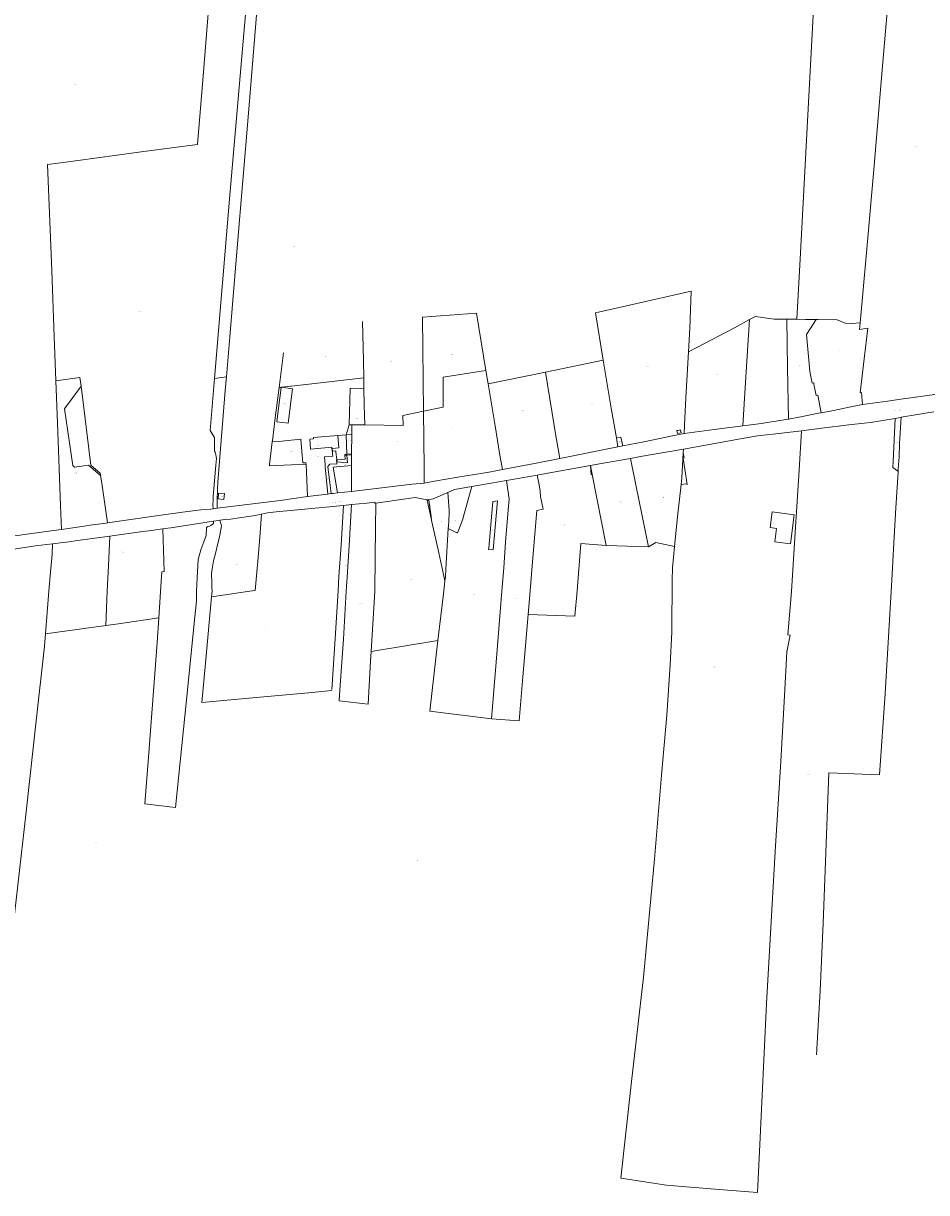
# Model space of a CAD drawing. Header units: metres. Extents: x 132979 to 136732, y 466067 to 467676.
# Tile 3 of 6: x 134225 to 134840, y 466090 to 466887. Entities that reach past the tile are written whole.
import ezdxf
from ezdxf.enums import TextEntityAlignment as Align
from ezdxf.lldxf.tags import DXFTag

# ---------------------------------------------------------------- set-up
doc = ezdxf.new("R2010")
doc.units = ezdxf.units.M
for name, color, linetype, lineweight in [('B-WE-KG-GRENS_PERCEEL-G', 150, 'KG-PERCEEL', 18), ('B-WE-KG-GRENS_PERCEEL-S', 150, 'Continuous', 25), ('B-WE-OG-BEBOUWING_STRAATNAAM-T18', 10, 'Continuous', 18)]:
    doc.layers.add(name, color=color, linetype=linetype, lineweight=lineweight)
doc.styles.add('NLCS-ISO', font='NLCS-ISO.ttf')
doc.styles.add('NLCS-ISO-M200-T18', font='NLCS-ISO.ttf', dxfattribs={"height": 0.36})
tags = doc.linetypes.add('KG-PERCEEL', pattern='A,5.5,-2,["P",Standard,S=1.8,R=0,X=-0.5,Y=-0.9],-2,5.5,-2,[5,NLCS.SHX,S=0.75,R=0,X=0,Y=0],-2', length=19).pattern_tags.tags
tags[6] = DXFTag(74, 10)

# ---------------------------------------------------------------- blocks, each defined once
blk = doc.blocks.new('SKG-PERCEELNUMMER-SO')
at = {"style": 'NLCS-ISO', "oblique": 10, "flags": 1}
blk.add_attdef('GEMEENTECODE', text='', height=1.8, dxfattribs=at).set_placement((0, 2.6), align=Align.MIDDLE_CENTER)
at = {"style": 'NLCS-ISO', "oblique": 10}
blk.add_attdef('SECTIE', text='', height=1.8, dxfattribs=at).set_placement((-0.5, 0), align=Align.MIDDLE_RIGHT)
blk.add_attdef('PERCEELNUMMER', text='', height=1.8, dxfattribs=at).set_placement((0.5, 0), align=Align.MIDDLE_LEFT)

msp = doc.modelspace()

# ---------------------------------------------------------------- linework, layer by layer
at = {"layer": 'B-WE-KG-GRENS_PERCEEL-G', "flags": 128}
for points in [[(134751.935, 466685.229), (134754.412, 466730.567), (134759.858, 466832.955), (134765.859, 466943.669), (134768.823, 466999.938), (134770.993, 467039.956)], [(134877.429, 466922.082), (134855.463, 466923.974), (134841.692, 466922.734), (134839.044, 466923.536), (134828.448, 466923.719), (134816.027, 466924.053), (134809.879, 466852.496), (134804.31, 466787.364), (134799.421, 466730.633), (134795.012, 466682.803)], [(134377.629, 466908.623), (134352.244, 466910.671), (134347.39, 466848.335), (134343.777, 466804.477), (134308.634, 466799.726), (134255.621, 466792.538), (134241.499, 466790.697), (134244.359, 466718.579), (134246.043, 466673.417), (134247.22, 466643.287)], [(134377.629, 466908.623), (134375.713, 466885.323), (134365.991, 466772.604), (134355.2, 466644.806)], [(134385.426, 466912.331), (134378.384, 466825.832), (134370.63, 466733.941), (134365.703, 466673.38), (134363.361, 466645.95)], [(134620.054, 466657.268), (134614.728, 466689.583), (134638.071, 466694.797), (134680.032, 466704.377), (134678.991, 466679.242), (134678.065, 466663.12)], [(134456.057, 466683.818), (134456.683, 466657.036), (134456.917, 466645.253)], [(134496.996, 466686.789), (134533.761, 466689.313), (134540.199, 466650.299)], [(134496.996, 466686.789), (134497.714, 466622.673)], [(134678.065, 466663.12), (134709.451, 466679.5), (134719.81, 466684.999)], [(134719.81, 466684.999), (134716.493, 466635.003), (134715.25, 466612.573)], [(134719.81, 466684.999), (134723.899, 466687.17), (134736.542, 466685.237), (134745.188, 466685.233)], [(134745.188, 466685.233), (134751.935, 466685.229)], [(134745.188, 466685.233), (134745.641, 466652.243), (134746.188, 466617.254)], [(134751.935, 466685.229), (134757.785, 466685.156)], [(134757.785, 466685.156), (134761.697, 466685.107), (134765.034, 466685.065)], [(134765.034, 466685.065), (134758.645, 466674.792)], [(134765.034, 466685.065), (134765.065, 466685.065), (134766.577, 466685.046), (134779.321, 466684.888), (134784.967, 466682.559), (134789.39, 466682.381), (134795.012, 466682.803)], [(134795.012, 466682.803), (134794.685, 466678.352), (134800.258, 466679.174), (134797.845, 466658.241), (134794.981, 466635.133), (134796.005, 466635.283), (134796.6, 466627.054)], [(134758.645, 466674.792), (134760.709, 466649.93)], [(134402.22, 466662.306), (134399.239, 466638.689)], [(134678.065, 466663.12), (134676.26, 466631.674), (134675.582, 466617.86)], [(134497.714, 466622.673), (134511.137, 466625.389), (134510.955, 466645.719), (134540.199, 466650.299)], [(134540.199, 466650.299), (134541.741, 466641.196)], [(134580.81, 466649.195), (134620.054, 466657.268)], [(134620.054, 466657.268), (134625.548, 466624.657), (134629.009, 466604.328)], [(134247.22, 466643.287), (134263.582, 466645.597), (134264.33, 466639.59)], [(134247.22, 466643.287), (134248.34, 466614.626), (134250.364, 466558.362), (134251.035, 466542.012)], [(134355.2, 466644.806), (134352.225, 466609.525), (134355.345, 466604.672), (134355.25, 466595.253)], [(134355.2, 466644.806), (134363.361, 466645.95)], [(134363.361, 466645.95), (134362.571, 466636.699), (134357.617, 466574.238), (134357.394, 466569.232)], [(134406.933, 466639.567), (134407.647, 466639.648), (134456.917, 466645.253)], [(134456.917, 466645.253), (134457.061, 466638.023)], [(134541.741, 466641.196), (134580.81, 466649.195)], [(134580.81, 466649.195), (134587.853, 466605.712)], [(134760.709, 466649.93), (134760.72, 466649.887)], [(134760.72, 466649.887), (134761.223, 466647.283), (134762.288, 466641.719), (134762.436, 466641.744), (134763.447, 466641.908)], [(134277.55, 466578.71), (134269.33, 466585.72), (134259.95, 466584.36), (134258.65, 466585.58), (134253.16, 466624.26), (134264.33, 466639.59)], [(134264.33, 466639.59), (134271.04, 466585.7), (134277.288, 466580.331)], [(134399.239, 466638.689), (134396.405, 466616.235)], [(134398.835, 466624.732), (134400.66, 466638.851)], [(134399.239, 466638.689), (134400.66, 466638.851)], [(134400.66, 466638.851), (134400.851, 466638.873)], [(134400.851, 466638.873), (134406.933, 466639.567)], [(134408.48, 466637.872), (134406.749, 466638.099), (134400.851, 466638.873)], [(134405.499, 466614.365), (134408.48, 466637.872)], [(134447.075, 466613.383), (134447.732, 466638.276)], [(134447.732, 466638.276), (134457.061, 466638.023)], [(134457.061, 466638.023), (134457.281, 466626.929), (134457.644, 466613.375)], [(134541.741, 466641.196), (134546.389, 466612.611), (134549.72, 466592.679), (134551.335, 466582.825)], [(134768.495, 466621.519), (134766.342, 466633.621), (134765.145, 466633.24), (134763.635, 466640.951), (134763.447, 466641.908)], [(134796.6, 466627.054), (134813.743, 466629.346), (134822.889, 466630.691), (134831.211, 466632.012), (134840.957, 466633.257), (134849.004, 466634.378)], [(134768.495, 466621.519), (134775.682, 466622.914), (134789.827, 466625.757), (134796.6, 466627.054)], [(134397.652, 466615.356), (134398.835, 466624.732)], [(134457.644, 466613.375), (134483.735, 466612.831), (134483.591, 466619.733), (134497.714, 466622.673)], [(134497.714, 466622.673), (134498.104, 466584.089), (134498.17, 466573.637)], [(134746.188, 466617.254), (134753.237, 466618.427), (134754.617, 466618.656)], [(134754.617, 466618.656), (134766.685, 466621.169), (134768.495, 466621.519)], [(134818.873, 466617.718), (134822.231, 466618.288)], [(134821.94, 466600.585), (134823.045, 466618.431)], [(134822.231, 466618.288), (134823.045, 466618.431)], [(134823.045, 466618.431), (134834.146, 466620.362)], [(134834.146, 466620.362), (134839.506, 466621.261)], [(134839.506, 466621.261), (134845.291, 466622.205)], [(134396.405, 466616.235), (134394.889, 466604.225)], [(134397.652, 466615.356), (134405.499, 466614.365)], [(134444.875, 466606.53), (134447.075, 466613.383)], [(134447.075, 466613.383), (134448.747, 466613.382)], [(134448.747, 466613.382), (134448.73, 466606.866)], [(134457.644, 466613.375), (134448.747, 466613.382)], [(134675.582, 466617.86), (134675.345, 466613.021), (134675.162, 466607.387)], [(134675.162, 466607.387), (134695.632, 466610.112), (134715.25, 466612.573)], [(134715.25, 466612.573), (134727.889, 466614.149), (134731.805, 466614.861), (134746.188, 466617.254)], [(134755.134, 466609.308), (134768.977, 466610.938), (134787.474, 466613.292)], [(134787.474, 466613.292), (134797.786, 466614.539)], [(134797.786, 466614.539), (134802.044, 466614.866)], [(134802.044, 466614.866), (134810.468, 466616.294)], [(134810.468, 466616.294), (134818.873, 466617.718)], [(134817.547, 466588.323), (134818.873, 466617.718)], [(134394.574, 466601.621), (134394.889, 466604.225)], [(134415.527, 466587.346), (134414.832, 466595.186), (134414.081, 466603.483), (134398.964, 466602.04)], [(134439.194, 466606.031), (134422.728, 466604.588), (134422.796, 466603.805), (134420.118, 466603.571), (134420.709, 466596.819), (134435.196, 466598.088), (134435.276, 466597.175)], [(134439.439, 466606.053), (134439.194, 466606.031)], [(134439.934, 466597.583), (134439.194, 466606.031)], [(134444.875, 466606.53), (134439.439, 466606.053)], [(134444.875, 466606.53), (134448.73, 466606.866)], [(134445.461, 466593.195), (134444.875, 466606.53)], [(134448.73, 466606.866), (134448.696, 466593.438)], [(134587.853, 466605.712), (134589.469, 466596.917)], [(134629.009, 466604.328), (134632.158, 466604.882), (134633.323, 466598.884)], [(134629.009, 466604.328), (134630.048, 466598.222)], [(134633.323, 466598.884), (134647.629, 466601.777), (134667.322, 466605.743), (134675.162, 466607.387)], [(134674.762, 466596.774), (134713.549, 466603.737), (134725.161, 466605.744)], [(134725.159, 466089.943), (134726.432, 466117.88), (134731.268, 466218.775), (134737.509, 466326.246), (134740.854, 466379.957), (134743.545, 466428.491), (134745.171, 466458.647), (134747.455, 466469.998), (134745.88, 466470.05), (134748.355, 466499.655), (134751.091, 466543.595), (134753.615, 466582.31), (134755.134, 466609.308)], [(134725.161, 466605.744), (134741.663, 466607.727), (134755.134, 466609.308)], [(134355.25, 466595.253), (134355.668, 466594.622), (134356.173, 466592.828), (134356.537, 466590.456), (134356.239, 466585.721), (134354.336, 466564.417), (134354.26, 466561.463), (134354.173, 466559.109), (134354.347, 466556.133)], [(134392.708, 466586.195), (134394.574, 466601.621)], [(134398.964, 466602.04), (134394.574, 466601.621)], [(134435.276, 466597.175), (134435.46, 466595.237), (134435.559, 466595.247)], [(134435.389, 466597.185), (134439.934, 466597.583)], [(134435.389, 466597.185), (134435.559, 466595.247)], [(134435.559, 466595.247), (134437.834, 466595.485), (134437.914, 466594.792)], [(134435.559, 466595.247), (134435.734, 466593.257)], [(134437.914, 466594.792), (134438.537, 466589.403)], [(134589.469, 466596.917), (134590.454, 466590.349)], [(134590.454, 466590.349), (134630.048, 466598.222)], [(134630.048, 466598.222), (134633.323, 466598.884)], [(134638.67, 466590.457), (134645.523, 466591.678), (134674.762, 466596.774)], [(134674.762, 466596.774), (134674.599, 466594.127)], [(134821.586, 466591.457), (134821.94, 466600.585)], [(134392.708, 466586.195), (134392.672, 466585.344), (134417.621, 466586.437)], [(134415.527, 466587.346), (134417.577, 466587.436)], [(134417.621, 466586.437), (134417.577, 466587.436)], [(134417.621, 466586.437), (134418.588, 466564.417)], [(134430.172, 466591.48), (134435.851, 466591.926)], [(134430.172, 466591.48), (134430.651, 466586.182)], [(134438.537, 466589.403), (134438.461, 466589.404), (134438.668, 466586.732), (134433.844, 466586.388), (134432.473, 466585.003), (134434.114, 466571.855), (134434.797, 466566.385)], [(134435.734, 466593.257), (134435.851, 466591.926)], [(134438.537, 466589.403), (134438.678, 466588.183), (134445.775, 466587.428), (134445.491, 466592.646)], [(134443.975, 466592.532), (134444.182, 466589.846), (134439.196, 466589.461), (134438.537, 466589.403)], [(134445.461, 466593.195), (134443.933, 466593.08), (134443.975, 466592.532)], [(134443.975, 466592.532), (134445.491, 466592.646)], [(134448.696, 466593.438), (134445.461, 466593.195)], [(134445.491, 466592.646), (134445.461, 466593.195)], [(134445.491, 466592.646), (134448.695, 466592.887)], [(134448.695, 466592.887), (134448.676, 466585.5)], [(134448.696, 466593.438), (134448.695, 466592.887)], [(134551.335, 466582.825), (134573.282, 466587.011), (134590.454, 466590.349)], [(134611.417, 466585.576), (134617.634, 466586.709), (134638.67, 466590.457)], [(134638.67, 466590.457), (134642.296, 466572.307), (134650.905, 466530.141)], [(134674.599, 466594.127), (134673.55, 466577.096), (134673.086, 466572.7)], [(134674.417, 466590.574), (134674.504, 466590.589), (134674.83, 466590.649)], [(134674.417, 466590.574), (134675.646, 466583.054), (134677.347, 466572.576)], [(134675.223, 466590.721), (134674.599, 466594.127)], [(134675.223, 466590.721), (134674.83, 466590.649)], [(134817.547, 466588.323), (134817.377, 466584.131)], [(134821.034, 466583.397), (134821.586, 466591.457)], [(134277.55, 466578.71), (134277.288, 466580.331)], [(134282.27, 466546.423), (134278.42, 466573.6), (134277.55, 466578.71)], [(134430.546, 466586.171), (134430.651, 466586.182)], [(134430.587, 466585.76), (134430.546, 466586.171)], [(134430.687, 466584.765), (134430.587, 466585.76)], [(134430.687, 466584.765), (134432.569, 466566.126)], [(134438.945, 466566.853), (134436.09, 466584.528), (134448.676, 466585.5)], [(134448.676, 466585.5), (134448.631, 466567.946)], [(134498.17, 466573.637), (134505.019, 466574.807), (134521.116, 466577.596), (134537.963, 466580.31), (134543.462, 466581.306), (134551.335, 466582.825)], [(134574.949, 466579.033), (134554.147, 466575.409)], [(134611.328, 466585.56), (134587.403, 466581.202), (134574.949, 466579.033)], [(134576.328, 466572.353), (134574.949, 466579.033)], [(134611.417, 466585.576), (134611.328, 466585.56)], [(134612.578, 466579.491), (134611.866, 466579.505), (134611.328, 466585.56)], [(134611.417, 466585.576), (134612.578, 466579.491)], [(134612.578, 466579.491), (134615.671, 466563.275), (134621.966, 466530.937)], [(134820.89, 466581.012), (134819.417, 466556.637), (134817.874, 466528.701), (134816.838, 466511.545), (134816.145, 466499.791)], [(134817.377, 466584.131), (134820.512, 466581.836)], [(134820.938, 466581.82), (134820.512, 466581.836)], [(134820.919, 466581.548), (134820.89, 466581.012)], [(134820.938, 466581.82), (134820.919, 466581.548)], [(134821.034, 466583.397), (134820.938, 466581.82)], [(134448.631, 466567.946), (134465.327, 466569.884), (134489.872, 466572.767), (134498.17, 466573.637)], [(134530.444, 466571.274), (134518.711, 466569.225)], [(134529.555, 466568.013), (134530.444, 466571.274)], [(134533.141, 466571.745), (134530.444, 466571.274)], [(134554.147, 466575.409), (134543.646, 466573.58), (134533.141, 466571.745)], [(134543.987, 466412.993), (134547.03, 466451.473), (134551.058, 466500.029), (134552.25, 466515.859), (134553.516, 466533.387), (134555.082, 466552.616), (134555.916, 466562.517), (134554.147, 466575.409)], [(134576.328, 466572.353), (134577.135, 466568.076)], [(134673.086, 466572.7), (134670.742, 466550.482), (134668.6, 466530.354)], [(134673.086, 466572.7), (134674.668, 466572.943), (134676.053, 466573.141)], [(134676.053, 466573.141), (134677.347, 466572.576)], [(134357.394, 466569.232), (134357.228, 466568.092), (134357.119, 466562.559), (134357.067, 466556.551)], [(134399.914, 466561.656), (134418.588, 466564.417)], [(134418.588, 466564.417), (134432.181, 466566.079)], [(134432.181, 466566.079), (134432.569, 466566.126)], [(134432.569, 466566.126), (134433.435, 466566.232), (134434.797, 466566.385)], [(134434.797, 466566.385), (134436.109, 466566.533)], [(134436.109, 466566.533), (134438.945, 466566.853)], [(134438.945, 466566.853), (134448.631, 466567.946)], [(134465.094, 466559.982), (134491.913, 466563.864), (134499.959, 466562.233)], [(134499.959, 466562.233), (134504.308, 466562.93), (134514.144, 466567.229)], [(134514.144, 466567.229), (134518.711, 466569.225)], [(134514.144, 466567.229), (134515.173, 466554.945), (134515.085, 466553.252)], [(134524.409, 466549.135), (134529.555, 466568.013)], [(134577.299, 466564.501), (134577.135, 466568.076)], [(134577.299, 466564.501), (134579.124, 466555.823)], [(134333.447, 466553.702), (134346.004, 466555.317), (134352.475, 466555.828)], [(134352.475, 466555.828), (134354.347, 466556.133)], [(134354.347, 466556.133), (134357.067, 466556.551)], [(134399.914, 466561.656), (134357.067, 466556.551)], [(134443.05, 466558.394), (134414.374, 466555.552), (134397.264, 466553.881), (134391.384, 466553.233)], [(134435.228, 466432.985), (134437.565, 466467.581), (134439.492, 466500.185), (134440.042, 466509.875), (134441.456, 466531.184), (134443.05, 466558.394)], [(134440.715, 466432.614), (134443.054, 466467.243), (134444.99, 466499.998), (134445.53, 466509.51), (134446.949, 466530.889), (134448.593, 466558.943)], [(134448.593, 466558.943), (134443.05, 466558.394)], [(134464.376, 466560.694), (134459.108, 466559.985), (134448.593, 466558.943)], [(134462.021, 466458.789), (134464.413, 466499.976), (134464.786, 466522.824), (134465.029, 466543.078), (134465.094, 466559.982)], [(134465.094, 466559.982), (134464.419, 466559.858), (134464.376, 466560.694)], [(134500.036, 466561.894), (134499.959, 466562.233)], [(134502.881, 466549.451), (134503.134, 466549.489), (134502.95, 466550.767), (134501.332, 466562.021), (134500.036, 466561.894)], [(134502.881, 466549.451), (134500.036, 466561.894)], [(134542.124, 466529.453), (134542.015, 466528.219), (134545.039, 466528.017), (134548.092, 466561.398), (134544.918, 466561.025)], [(134544.918, 466561.025), (134543.058, 466540.007)], [(134568.892, 466484.113), (134570.207, 466500.107), (134572.175, 466522.721), (134574.928, 466554.977), (134579.124, 466555.823)], [(134272.21, 466545.194), (134281.656, 466546.335), (134282.27, 466546.423)], [(134282.27, 466546.423), (134303.096, 466549.394)], [(134303.096, 466549.394), (134309.236, 466550.267)], [(134309.236, 466550.267), (134333.447, 466553.702)], [(134325.432, 466543.121), (134354.607, 466547.668)], [(134328.584, 466352.498), (134336.09, 466425.855), (134341.876, 466482.31), (134343.063, 466493.036), (134343.096, 466499.988), (134343.439, 466508.983), (134344.1, 466521.535), (134345.955, 466528.061), (134347.959, 466533.636), (134349.537, 466537.76), (134349.917, 466543.361), (134350.668, 466544.011), (134351.917, 466544.185), (134352.867, 466544.585), (134353.743, 466545.284), (134354.593, 466546.059), (134354.607, 466547.668)], [(134353.19, 466496.017), (134379.319, 466499.922), (134382.993, 466500.427), (134384.962, 466522.781), (134386.199, 466536.684), (134387.363, 466552.337)], [(134358.913, 466548.227), (134359.666, 466546.005), (134359.866, 466545.305), (134359.99, 466544.429), (134358.81, 466538.129), (134355.975, 466525.653), (134354.621, 466520.703), (134353.641, 466515.102), (134353.263, 466511.727), (134353.333, 466505.725), (134353.404, 466502.049), (134353.57, 466500.126), (134353.19, 466496.017)], [(134358.913, 466548.227), (134357.925, 466548.099), (134354.607, 466547.668)], [(134358.913, 466548.227), (134362.613, 466548.708), (134366.192, 466549.103)], [(134366.192, 466549.103), (134378.389, 466550.793), (134383.014, 466551.464), (134387.363, 466552.337)], [(134387.363, 466552.337), (134391.384, 466553.233)], [(134512.206, 466506.886), (134507.974, 466525.943), (134503.419, 466547.102), (134502.881, 466549.451)], [(134514.807, 466547.918), (134514.613, 466544.193), (134514.508, 466542.533)], [(134515.085, 466553.252), (134514.807, 466547.918)], [(134524.312, 466548.883), (134522.527, 466544.263)], [(134524.409, 466549.135), (134524.312, 466548.883)], [(134235.915, 466539.981), (134214.242, 466536.977)], [(134235.915, 466539.981), (134240.547, 466540.475)], [(134251.035, 466542.012), (134240.547, 466540.475)], [(134266.545, 466544.285), (134251.035, 466542.012)], [(134266.545, 466544.285), (134272.21, 466545.194)], [(134283.864, 466537.433), (134306.518, 466540.553)], [(134306.518, 466540.553), (134310.496, 466541.061)], [(134320.143, 466542.367), (134310.496, 466541.061)], [(134320.143, 466542.367), (134320.975, 466513.275), (134319.325, 466513.026), (134318.995, 466506.425), (134317.365, 466481.649)], [(134321.404, 466542.538), (134320.143, 466542.367)], [(134321.404, 466542.538), (134325.432, 466543.121)], [(134514.508, 466542.533), (134512.763, 466514.937), (134512.533, 466509.836), (134512.206, 466506.886)], [(134520.387, 466539.744), (134514.508, 466542.533)], [(134520.387, 466539.744), (134520.72, 466539.586)], [(134522.527, 466544.263), (134520.72, 466539.586)], [(134543.058, 466540.007), (134542.124, 466529.453)], [(134191.486, 466525.068), (134199.602, 466525.691), (134207.025, 466526.836), (134222.847, 466529.25), (134233.245, 466530.768), (134244.917, 466532.184)], [(134244.917, 466532.184), (134244.586, 466525.108), (134243.248, 466510.256), (134242.402, 466499.951), (134240.1, 466470.739)], [(134244.917, 466532.184), (134257.839, 466533.7), (134260.258, 466534.182)], [(134260.258, 466534.182), (134283.864, 466537.433)], [(134283.864, 466537.433), (134282.966, 466517.129), (134282.225, 466499.806), (134281.176, 466476.489)], [(134568.892, 466484.113), (134600.811, 466482.944), (134602.255, 466500.096), (134604.823, 466532.375), (134621.966, 466530.937)], [(134621.966, 466530.937), (134650.905, 466530.141)], [(134650.905, 466530.141), (134655.831, 466533.088), (134668.6, 466530.354)], [(134668.6, 466530.354), (134667.162, 466515.751), (134667.104, 466507.124), (134667.092, 466499.931), (134666.901, 466481.026), (134666.843, 466471.974), (134665.725, 466449.595), (134663.296, 466415.288), (134659.861, 466374.381), (134655.013, 466317.272), (134647.57, 466236.833), (134639.411, 466165.673), (134632.081, 466099.789), (134663.272, 466095.058), (134671.395, 466094.375), (134695.99, 466092.377), (134725.159, 466089.943)], [(134507.498, 466466.271), (134511.41, 466499.948), (134512.206, 466506.886)], [(134816.145, 466499.791), (134812.212, 466430.252), (134808.215, 466374.742), (134773.646, 466376.15), (134769.984, 466273.578), (134767.795, 466227.468), (134765.283, 466183.785)], [(134353.19, 466496.017), (134349.016, 466450.946), (134346.612, 466423.993), (134381.088, 466427.155), (134419.24, 466430.638), (134435.168, 466432.104)], [(134568.892, 466484.113), (134565.392, 466441.525), (134562.76, 466411.547), (134543.987, 466412.993)], [(134240.1, 466470.739), (134281.176, 466476.489)], [(134281.176, 466476.489), (134289.775, 466477.693), (134317.365, 466481.649)], [(134317.365, 466481.649), (134316.259, 466464.861), (134312.734, 466419.73), (134310.223, 466386.676), (134307.713, 466354.847), (134328.584, 466352.498)], [(134240.1, 466470.739), (134239.436, 466462.321), (134233.603, 466409.567), (134227.037, 466349.387), (134219.11, 466279.481), (134211.052, 466203.499), (134204.66, 466143.071)], [(134440.715, 466432.614), (134440.157, 466425.163), (134459.829, 466422.89), (134461.636, 466452.169), (134462.021, 466458.789)], [(134462.021, 466458.789), (134507.498, 466466.271)], [(134507.498, 466466.271), (134501.896, 466418.117), (134543.987, 466412.993)]]:
    msp.add_lwpolyline(points, dxfattribs=at)
for points in [[(134670.823, 466609.493), (134672.65, 466609.918), (134673.116, 466607.925), (134670.655, 466607.35), (134670.19, 466609.346)], [(134357.96, 466566.661), (134357.657, 466562.81), (134361.655, 466562.457), (134362.009, 466566.483)], [(134750.22, 466551.867), (134747.557, 466532.199), (134736.949, 466533.635), (134738.171, 466542.662), (134733.773, 466543.256), (134735.214, 466553.898)]]:
    msp.add_lwpolyline(points, close=True, dxfattribs=at)

# ---------------------------------------------------------------- block references
at = {"layer": 'B-WE-KG-GRENS_PERCEEL-S', "xscale": 0.2, "yscale": 0.2, "zscale": 0.2}
for p, values in [((134259.966, 466845.297), {'PERCEELNUMMER': '872', 'SECTIE': 'F'}), ((134833.286, 466803.22), {'PERCEELNUMMER': '602', 'SECTIE': 'F'}), ((134408.968, 466734.689), {'PERCEELNUMMER': '1067', 'SECTIE': 'F'}), ((134303.55, 466690.716), {'PERCEELNUMMER': '1274', 'SECTIE': 'F'}), ((134430.391, 466659.807), {'PERCEELNUMMER': '1485', 'SECTIE': 'F'}), ((134516.417, 466661.294), {'PERCEELNUMMER': '1212', 'SECTIE': 'F'}), ((134780.009, 466663.909), {'PERCEELNUMMER': '1584', 'SECTIE': 'F'}), ((134475.326, 466656.222), {'PERCEELNUMMER': '1211', 'SECTIE': 'F'}), ((134649.938, 466653.034), {'PERCEELNUMMER': '1652', 'SECTIE': 'F'}), ((134731.738, 466650.371), {'PERCEELNUMMER': '879', 'SECTIE': 'F'}), ((134753.305, 466653.998), {'PERCEELNUMMER': '1583', 'SECTIE': 'F'}), ((134697.624, 466647.796), {'PERCEELNUMMER': '288', 'SECTIE': 'F'}), ((134402.756, 466627.888), {'PERCEELNUMMER': '1585', 'SECTIE': 'F'}), ((134611.83, 466627.392), {'PERCEELNUMMER': '286', 'SECTIE': 'F'}), ((134357.084, 466620.599), {'PERCEELNUMMER': '1138', 'SECTIE': 'F'}), ((134564.842, 466622.925), {'PERCEELNUMMER': '285', 'SECTIE': 'F'}), ((134263.457, 466612.391), {'PERCEELNUMMER': '1273', 'SECTIE': 'F'}), ((134452.053, 466617.522), {'PERCEELNUMMER': '1532', 'SECTIE': 'F'}), ((134517.397, 466611.282), {'PERCEELNUMMER': '878', 'SECTIE': 'F'}), ((134446.873, 466602.745), {'PERCEELNUMMER': '1501', 'SECTIE': 'F'}), ((134447.35, 466609.174), {'PERCEELNUMMER': '1604', 'SECTIE': 'F'}), ((134671.915, 466608.855), {'PERCEELNUMMER': '1305', 'SECTIE': 'F'}), ((134407.241, 466595.179), {'PERCEELNUMMER': '1487', 'SECTIE': 'F'}), ((134425.338, 466599.031), {'PERCEELNUMMER': '1608', 'SECTIE': 'F'}), ((134442.386, 466601.189), {'PERCEELNUMMER': '1607', 'SECTIE': 'F'}), ((134480.276, 466601.931), {'PERCEELNUMMER': '877', 'SECTIE': 'F'}), ((134631.135, 466601.556), {'PERCEELNUMMER': '1653', 'SECTIE': 'F'}), ((134820.214, 466601.085), {'PERCEELNUMMER': '1382', 'SECTIE': 'F'}), ((134425.338, 466591.694), {'PERCEELNUMMER': '1606', 'SECTIE': 'F'}), ((134443.99, 466586.161), {'PERCEELNUMMER': '1491', 'SECTIE': 'F'}), ((134444.658, 466592.852), {'PERCEELNUMMER': '1488', 'SECTIE': 'F'}), ((134444.92, 466590.093), {'PERCEELNUMMER': '1489', 'SECTIE': 'F'}), ((134447.631, 466593.038), {'PERCEELNUMMER': '1490', 'SECTIE': 'F'}), ((134260.443, 466580.512), {'PERCEELNUMMER': '1272', 'SECTIE': 'F'}), ((134442.165, 466581.751), {'PERCEELNUMMER': '1275', 'SECTIE': 'F'}), ((134612.047, 466580.466), {'PERCEELNUMMER': '1646', 'SECTIE': 'F'}), ((134432.244, 466576.372), {'PERCEELNUMMER': '1605', 'SECTIE': 'F'}), ((134675.251, 466576.013), {'PERCEELNUMMER': '1547', 'SECTIE': 'F'}), ((134359.905, 466564.185), {'PERCEELNUMMER': '1066', 'SECTIE': 'F'}), ((134660.602, 466563.935), {'PERCEELNUMMER': '818', 'SECTIE': 'F'}), ((134501.345, 466558.406), {'PERCEELNUMMER': '1474', 'SECTIE': 'F'}), ((134631.685, 466560.631), {'PERCEELNUMMER': '740', 'SECTIE': 'F'}), ((134509.104, 466547.501), {'PERCEELNUMMER': '1475', 'SECTIE': 'F'}), ((134518.906, 466547.915), {'PERCEELNUMMER': '1509', 'SECTIE': 'F'}), ((134544.575, 466540.875), {'PERCEELNUMMER': '201', 'SECTIE': 'F'}), ((134593.159, 466544.986), {'PERCEELNUMMER': '1647', 'SECTIE': 'F'}), ((134744.307, 466534.723), {'PERCEELNUMMER': '1323', 'SECTIE': 'F'}), ((134292.397, 466526.649), {'PERCEELNUMMER': '883', 'SECTIE': 'F'}), ((134370.288, 466518.216), {'PERCEELNUMMER': '195', 'SECTIE': 'F'}), ((134444.047, 466517.329), {'PERCEELNUMMER': '1472', 'SECTIE': 'F'}), ((134489.314, 466507.728), {'PERCEELNUMMER': '835', 'SECTIE': 'F'}), ((134262.344, 466494.052), {'PERCEELNUMMER': '342', 'SECTIE': 'F'}), ((134454.58, 466491.66), {'PERCEELNUMMER': '198', 'SECTIE': 'F'}), ((134531.914, 466497.703), {'PERCEELNUMMER': '1510', 'SECTIE': 'F'}), ((134560.102, 466494.942), {'PERCEELNUMMER': '819', 'SECTIE': 'F'}), ((134329.371, 466476.998), {'PERCEELNUMMER': '885', 'SECTIE': 'F'}), ((134390.069, 466476.166), {'PERCEELNUMMER': '1473', 'SECTIE': 'F'}), ((134695.1, 466448.169), {'PERCEELNUMMER': '1548', 'SECTIE': 'F'}), ((134759.759, 466374.893), {'PERCEELNUMMER': '1383', 'SECTIE': 'F'}), ((134274.161, 466328.63), {'PERCEELNUMMER': '192', 'SECTIE': 'F'}), ((134492.809, 466316.481), {'PERCEELNUMMER': '788', 'SECTIE': 'F'})]:
    msp.add_blockref('SKG-PERCEELNUMMER-SO', p, dxfattribs=at).add_auto_attribs(values)

# ---------------------------------------------------------------- texts
at = {"layer": 'B-WE-OG-BEBOUWING_STRAATNAAM-T18', "style": 'NLCS-ISO-M200-T18'}
for rotation, p in [(9.505, (134819.823, 466623.071)), (7.196, (134438.484, 466560.56))]:
    msp.add_text('Nieuw-Loosdrechtsedijk', height=0.36, rotation=rotation, dxfattribs=at).set_placement(p, align=Align.MIDDLE)

doc.saveas('drawing.dxf')
